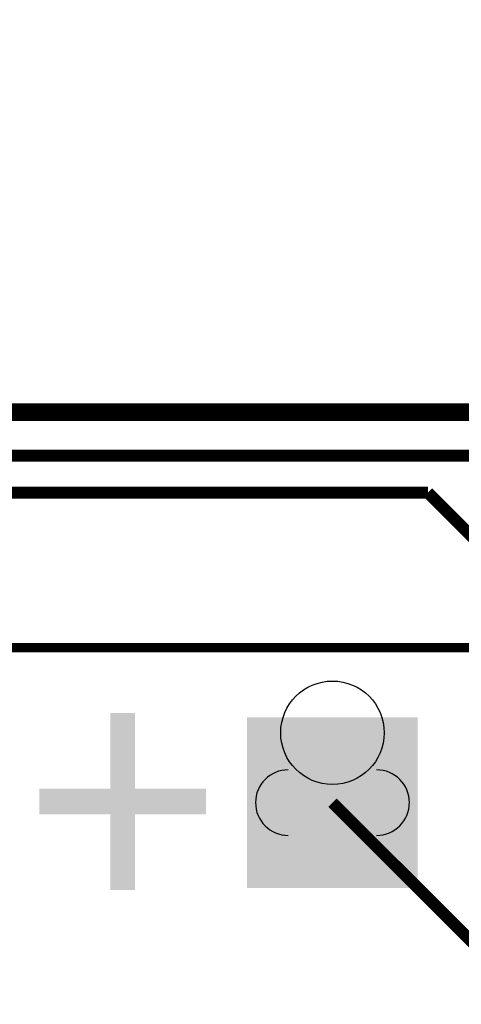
# Model space of a CAD drawing. Extents: x -3564 to 3564, y -2067 to 2176.
# Tile 7 of 21: x -2272 to -1902, y 1241 to 2067. Entities that reach past the tile are written whole.
import ezdxf
from ezdxf.enums import TextEntityAlignment as Align

# ---------------------------------------------------------------- set-up
doc = ezdxf.new("R2010")
doc.units = 0
for name, color, linetype in [('3D_INFO_BOTTOM', 3, 'CONTINUOUS'), ('BOARD_OUTLINE', 2, 'CONTINUOUS'), ('COPPER_BOTTOM', 1, 'CONTINUOUS'), ('COPPER_TOP', 3, 'CONTINUOUS'), ('DRILL', 255, 'CONTINUOUS'), ('SILKSCREEN_BOTTOM', 6, 'CONTINUOUS'), ('SOLDER_MASK_BOTTOM', 212, 'CONTINUOUS'), ('SOLDER_MASK_TOP', 200, 'CONTINUOUS')]:
    doc.layers.add(name, color=color, linetype=linetype)
doc.styles.add('MONOTxtStyle_M', font='monotxt')

msp = doc.modelspace()

# ---------------------------------------------------------------- hatches: boundary and pattern name
at = {"layer": 'COPPER_BOTTOM'}
h = msp.add_hatch(color=256, dxfattribs=at)
h.paths.add_polyline_path([(-2081.5, 1338.5), (-2081.5, 1481.5), (-1938.5, 1481.5), (-1938.5, 1338.5)])
edge = h.paths.add_edge_path()
edge.add_arc((-2010, 1410), 27.5, 0, 360)
at = {"layer": 'COPPER_TOP'}
h = msp.add_hatch(color=256, dxfattribs=at)
h.paths.add_polyline_path([(-2081.5, 1338.5), (-2081.5, 1481.5), (-1938.5, 1481.5), (-1938.5, 1338.5)])
edge = h.paths.add_edge_path()
edge.add_arc((-2010, 1410), 27.5, 0, 360)
at = {"layer": 'DRILL'}
h = msp.add_hatch(color=255, dxfattribs=at)
edge = h.paths.add_edge_path()
edge.add_arc((-2047, 1410), 27.5, 180, 270)
edge.add_line((-2047, 1382.5), (-1973, 1382.5))
edge.add_arc((-1973, 1410), 27.5, 270, 0)
edge.add_arc((-1973, 1410), 27.5, 0, 90)
edge.add_line((-1973, 1437.5), (-2047, 1437.5))
edge.add_arc((-2047, 1410), 27.5, 90, 180)
at = {"layer": 'SOLDER_MASK_BOTTOM'}
h = msp.add_hatch(color=256, dxfattribs=at)
h.paths.add_polyline_path([(-2081.5, 1338.5), (-2081.5, 1481.5), (-1938.5, 1481.5), (-1938.5, 1338.5)])
edge = h.paths.add_edge_path()
edge.add_arc((-2010, 1410), 27.5, 0, 360)
at = {"layer": 'SOLDER_MASK_TOP'}
h = msp.add_hatch(color=256, dxfattribs=at)
h.paths.add_polyline_path([(-2081.5, 1338.5), (-2081.5, 1481.5), (-1938.5, 1481.5), (-1938.5, 1338.5)])
edge = h.paths.add_edge_path()
edge.add_arc((-2010, 1410), 27.5, 0, 360)

# ---------------------------------------------------------------- linework, layer by layer
at = {"layer": '3D_INFO_BOTTOM', "color": 3, "const_width": 8}
msp.add_lwpolyline([(-2740, 1540), (-1280, 1540)], dxfattribs=at)
at = {"layer": '3D_INFO_BOTTOM', "color": 3}
msp.add_circle((-2010, 1468.600591), 43.370079, dxfattribs=at)
at = {"layer": 'BOARD_OUTLINE', "color": 2, "const_width": 0.000039}
for points in [[(-2720.873701, 2066.766063), (-2050, 2066.766142)], [(-2050, 2066.766142), (-1250, 2066.766063)]]:
    msp.add_lwpolyline(points, dxfattribs=at)
at = {"layer": 'COPPER_BOTTOM', "color": 1, "const_width": 10}
msp.add_lwpolyline([(-1302.928898, 1740), (-2320, 1740)], dxfattribs=at)
at = {"layer": 'COPPER_TOP', "color": 3, "const_width": 10}
for points in [[(-2325, 1735), (-1487.598425, 1735)], [(-1632.928346, 1701.035433), (-2329.153543, 1701.035433)], [(-2321.952992, 1670), (-1930, 1670)], [(-1930, 1670), (-1440, 1180)], [(-1820, 1220), (-2010, 1410)]]:
    msp.add_lwpolyline(points, dxfattribs=at)
at = {"layer": 'DRILL', "color": 255, "const_width": 0.000039}
for points in [[(-1973, 1437.5), (-2047, 1437.5)], [(-2047, 1382.5), (-1973, 1382.5)]]:
    msp.add_lwpolyline(points, dxfattribs=at)
at = {"layer": 'DRILL', "color": 255}
for centre, start, end in [((-2047, 1410), 90, 180), ((-1973, 1410), 0, 90), ((-2047, 1410), 180, 270), ((-1973, 1410), 270, 0)]:
    msp.add_arc(centre, 27.5, start, end, dxfattribs=at)
at = {"layer": 'SILKSCREEN_BOTTOM', "color": 6, "const_width": 8}
msp.add_lwpolyline([(-2740, 1540), (-1280, 1540)], dxfattribs=at)

# ---------------------------------------------------------------- texts
at = {"layer": 'SILKSCREEN_BOTTOM', "style": 'MONOTxtStyle_M', "text_generation_flag": 2, "width": 0.995556}
msp.add_text('+', height=200, dxfattribs=at).set_placement((-2186, 1410), align=Align.MIDDLE_CENTER)

doc.saveas('drawing.dxf')
